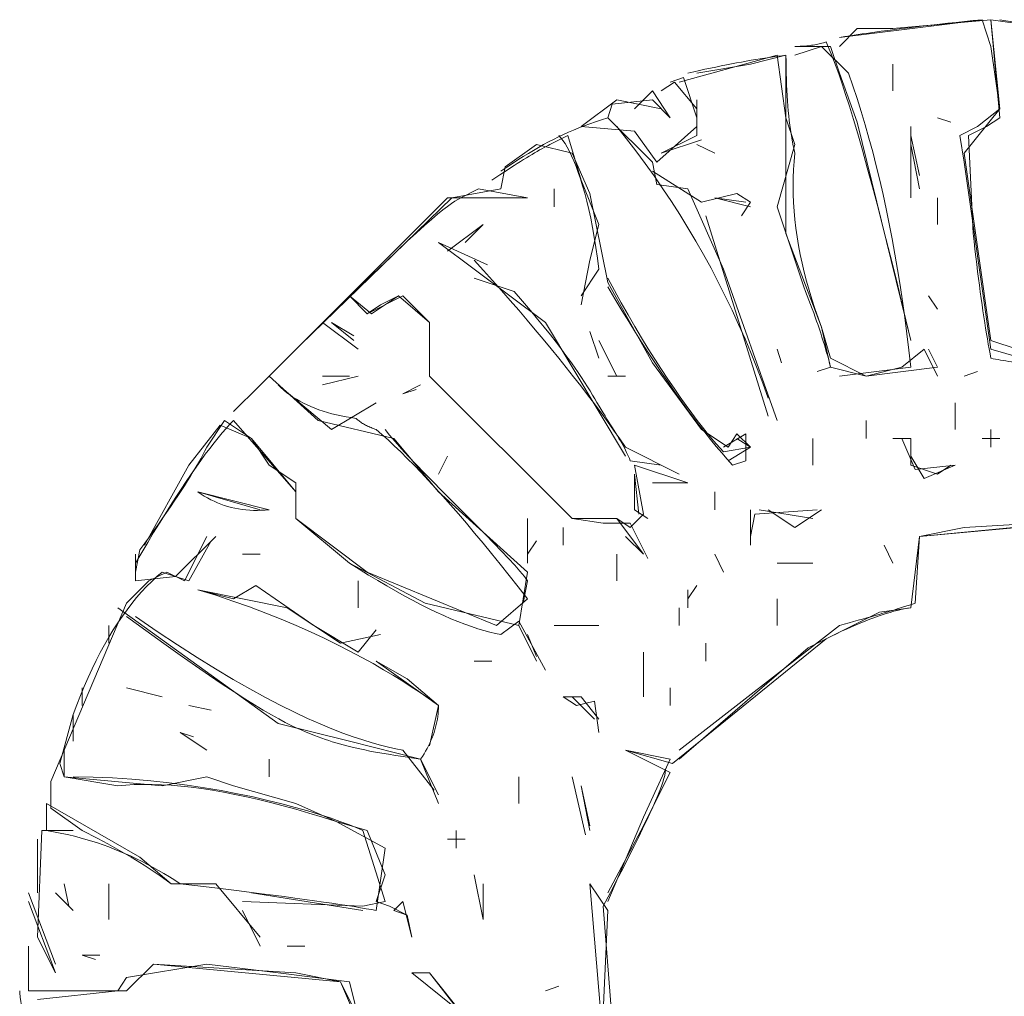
# Model space of a CAD drawing. Header units: inches. Extents: x -47 to 91, y 143 to 395.
# Tile 7 of 8: x -33 to 15, y 347 to 395. Entities that reach past the tile are written whole.
import ezdxf

# ---------------------------------------------------------------- set-up
doc = ezdxf.new("R2010")
doc.units = ezdxf.units.IN
doc.header["$MEASUREMENT"] = 0
doc.linetypes.add('Durchgehend', pattern=[0])
doc.layers.get('0').update_dxf_attribs({"linetype": 'Durchgehend', "lineweight": 0})

msp = doc.modelspace()

# ---------------------------------------------------------------- linework, layer by layer
at = {"color": 2, "linetype": 'Durchgehend', "lineweight": 0, "true_color": 0xffff00}
for p, q in [((4.405, 393.518), (4.405, 390.441)), ((9.68, 393.078), (9.68, 391.76)), ((9.68, 393.078), (9.68, 392.199)), ((11.878, 390.441), (12.537, 390.221)), ((10.559, 390.002), (10.559, 386.485)), ((10.559, 389.562), (10.999, 387.584)), ((-1.748, 388.683), (0.23, 389.342)), ((0.01, 389.122), (0.889, 388.683)), ((10.559, 389.122), (10.999, 386.925)), ((-7.023, 386.925), (-7.023, 386.045)), ((-9.221, 386.485), (-8.342, 386.485)), ((0.889, 386.485), (2.427, 386.265)), ((0.889, 386.485), (2.647, 386.045)), ((11.878, 386.485), (11.878, 385.166)), ((0.449, 385.606), (3.526, 375.716)), ((-12.298, 383.848), (-10.54, 385.166)), ((-11.419, 384.287), (-10.54, 385.166)), ((-12.737, 384.287), (-10.32, 383.188)), ((-4.825, 382.969), (-5.704, 381.65)), ((-10.979, 382.529), (-9.001, 381.87)), ((11.438, 381.65), (11.878, 380.991)), ((-18.452, 380.331), (-16.693, 379.013)), ((-18.012, 380.331), (-16.913, 379.452)), ((-18.012, 380.331), (-16.913, 379.672)), ((-5.265, 379.892), (-4.825, 378.573)), ((-4.825, 379.452), (-3.946, 377.694)), ((-4.825, 379.452), (-3.946, 377.694)), ((3.966, 379.013), (4.186, 378.353)), ((11.219, 379.013), (11.878, 377.694)), ((11.438, 379.013), (11.878, 378.133)), ((6.603, 378.133), (5.944, 377.914)), ((10.559, 378.133), (7.043, 377.694)), ((13.197, 377.694), (13.856, 377.914)), ((-18.452, 377.254), (-16.693, 377.694)), ((-18.452, 377.694), (-17.133, 377.694)), ((-18.452, 377.694), (-17.133, 377.694)), ((-4.386, 377.694), (-3.507, 377.694)), ((-14.496, 376.815), (-13.617, 377.254)), ((-14.496, 376.815), (-13.836, 377.035)), ((12.757, 376.375), (12.757, 375.056)), ((8.361, 375.496), (8.361, 374.617)), ((14.515, 375.056), (14.515, 374.177)), ((5.724, 374.617), (5.724, 373.298)), ((5.724, 374.617), (5.724, 373.738)), ((9.68, 374.617), (10.559, 374.617)), ((14.076, 374.617), (14.955, 374.617)), ((14.076, 374.617), (14.955, 374.617)), ((-3.507, 374.177), (-0.869, 372.859)), ((-12.737, 372.859), (-12.298, 373.738)), ((-3.287, 373.518), (-1.748, 373.298)), ((-3.067, 372.859), (-2.847, 370.881)), ((-2.188, 372.419), (-0.43, 372.419)), ((-24.606, 371.98), (-21.529, 371.1)), ((-24.606, 371.98), (-21.089, 371.1)), ((0.889, 371.98), (0.889, 371.1)), ((2.647, 371.1), (2.647, 369.342)), ((3.087, 371.1), (5.724, 370.661)), ((-8.342, 370.661), (-8.342, 368.463)), ((2.647, 370.661), (2.647, 369.782)), ((-6.584, 370.221), (-6.584, 369.342)), ((-6.584, 370.221), (-6.584, 369.342)), ((-3.507, 369.782), (-2.628, 368.903)), ((-8.342, 368.903), (-7.902, 369.562)), ((-8.342, 369.342), (-8.342, 368.463)), ((9.241, 369.342), (9.68, 368.463)), ((-27.463, 369.122), (-27.682, 368.024)), ((-22.408, 368.903), (-21.529, 368.903)), ((-3.946, 368.903), (-3.946, 367.584)), ((0.889, 368.903), (1.329, 368.024)), ((3.966, 368.463), (5.724, 368.463)), ((3.966, 368.463), (5.724, 368.463)), ((3.966, 368.463), (5.724, 368.463)), ((-16.693, 367.584), (-16.693, 366.265)), ((-16.693, 367.584), (-16.693, 366.705)), ((-8.342, 367.584), (-8.562, 366.485)), ((-0.43, 366.705), (0.01, 367.364)), ((-0.43, 367.144), (-0.43, 366.265)), ((-0.43, 367.144), (-0.43, 366.265)), ((-0.869, 366.265), (-0.869, 365.386)), ((3.966, 366.705), (3.966, 365.386)), ((-29.001, 365.386), (-29.001, 364.507)), ((-8.781, 365.386), (-7.902, 363.628)), ((-7.023, 365.386), (-4.825, 365.386)), ((-6.584, 365.386), (-4.825, 365.386)), ((-6.584, 365.386), (-5.265, 365.386)), ((-0.869, 359.232), (7.043, 365.386)), ((-17.573, 364.507), (-15.595, 364.947)), ((-8.342, 364.947), (-7.902, 363.848)), ((0.449, 364.507), (0.449, 363.628)), ((-2.628, 364.067), (-2.628, 361.87)), ((-10.979, 363.628), (-10.1, 363.628)), ((-10.979, 363.628), (-10.1, 363.628)), ((-2.628, 363.628), (-2.628, 362.309)), ((-2.628, 363.628), (-2.628, 362.309)), ((-30.32, 362.309), (-30.32, 361.43)), ((-28.122, 362.309), (-26.364, 361.87)), ((-28.122, 362.309), (-26.364, 361.87)), ((-28.122, 362.309), (-26.364, 361.87)), ((-6.144, 361.87), (-5.045, 360.771)), ((-1.309, 362.309), (-1.309, 361.43)), ((-25.045, 361.43), (-23.946, 361.21)), ((-12.737, 361.43), (-13.177, 359.452)), ((-30.759, 360.991), (-30.759, 359.672)), ((-25.485, 360.111), (-24.825, 359.892)), ((-25.485, 360.111), (-24.166, 359.232)), ((-25.485, 360.111), (-24.825, 359.892)), ((-14.496, 359.232), (-12.957, 357.254)), ((-21.089, 358.793), (-21.089, 357.914)), ((-13.617, 358.793), (-12.737, 356.595)), ((-8.781, 357.914), (-8.781, 356.595)), ((-6.144, 357.914), (-5.485, 355.057)), ((-5.704, 357.474), (-5.265, 355.276)), ((-5.704, 357.474), (-5.265, 355.496)), ((-11.858, 355.276), (-11.858, 354.397)), ((-32.518, 354.837), (-32.518, 352.639)), ((-32.518, 354.837), (-32.518, 352.199)), ((-12.298, 354.837), (-11.419, 354.837)), ((-12.298, 354.837), (-11.419, 354.837)), ((-31.199, 352.639), (-30.979, 351.54)), ((-29.001, 352.639), (-29.001, 350.881)), ((-10.979, 353.078), (-10.54, 350.881)), ((-10.54, 352.639), (-10.54, 350.881)), ((-10.54, 352.639), (-10.54, 351.32)), ((-5.265, 352.639), (-3.946, 336.815)), ((-32.957, 352.199), (-31.638, 348.683)), ((-31.638, 352.199), (-30.759, 351.32)), ((-29.001, 352.199), (-29.001, 351.32)), ((-29.001, 352.199), (-29.001, 351.32)), ((-21.968, 352.199), (-16.474, 351.32)), ((-32.957, 351.76), (-31.638, 348.243)), ((-22.408, 351.32), (-21.529, 349.562)), ((-14.935, 351.32), (-14.276, 351.1)), ((-32.957, 349.562), (-32.957, 347.804)), ((-20.21, 349.562), (-19.331, 349.562)), ((-30.32, 349.122), (-29.66, 348.903)), ((-30.32, 349.122), (-29.441, 349.122)), ((-14.056, 348.243), (-11.858, 346.485)), ((-7.463, 347.364), (-6.803, 347.584))]:
    msp.add_line(p, q, dxfattribs=at)
at = {"color": 2, "linetype": 'Durchgehend', "lineweight": 0, "true_color": 0xffff00, "flags": 128}
for points in [[(7.043, 393.958), (7.922, 394.837), (9.68, 394.837), (14.515, 395.276), (14.955, 390.441), (14.296, 390.002), (13.416, 389.562), (13.636, 384.727)], [(7.043, 394.397), (14.076, 395.276), (14.515, 393.958), (14.955, 390.881), (13.856, 390.002), (12.977, 389.562), (13.197, 388.243), (14.515, 379.013), (17.592, 378.133), (18.911, 386.485), (19.35, 389.562), (18.032, 390.881), (18.032, 393.518), (17.592, 394.837), (14.955, 395.276)], [(7.043, 394.397), (7.311, 394.441), (7.588, 394.485), (7.874, 394.529), (8.168, 394.573), (8.471, 394.617), (8.783, 394.661), (9.104, 394.705), (9.434, 394.749), (9.772, 394.793), (10.12, 394.837), (10.476, 394.881), (10.841, 394.925), (11.214, 394.969), (11.597, 395.013), (11.988, 395.056), (12.388, 395.1), (12.797, 395.144), (13.214, 395.188), (13.641, 395.232), (14.076, 395.276)], [(4.845, 393.958), (4.932, 393.958), (5.019, 393.96), (5.104, 393.963), (5.188, 393.966), (5.271, 393.971), (5.353, 393.977), (5.433, 393.984), (5.513, 393.993), (5.592, 394.002), (5.669, 394.013), (5.746, 394.024), (5.821, 394.037), (5.895, 394.05), (5.968, 394.065), (6.04, 394.081), (6.111, 394.098), (6.181, 394.116), (6.249, 394.136), (6.317, 394.156), (6.383, 394.177)], [(4.845, 393.518), (6.164, 393.958), (7.482, 392.639)], [(4.845, 393.958), (6.603, 393.958), (7.043, 392.639)], [(6.383, 394.177), (6.456, 394.025), (6.542, 393.83), (6.641, 393.59), (6.754, 393.3), (6.881, 392.958), (7.022, 392.561), (7.177, 392.106), (7.347, 391.589), (7.531, 391.008), (7.73, 390.359), (7.943, 389.639), (8.172, 388.845), (8.415, 387.973), (8.674, 387.022), (8.949, 385.987), (9.239, 384.866), (9.545, 383.655), (9.867, 382.351), (10.205, 380.951), (10.559, 379.452)], [(-0.869, 392.199), (3.966, 393.518), (4.405, 390.441), (4.845, 389.122), (3.966, 386.045), (5.285, 382.089)], [(-0.43, 392.639), (-0.146, 392.704), (0.133, 392.766), (0.408, 392.827), (0.678, 392.885), (0.944, 392.941), (1.205, 392.995), (1.463, 393.047), (1.715, 393.096), (1.964, 393.143), (2.208, 393.188), (2.447, 393.231), (2.682, 393.272), (2.913, 393.31), (3.139, 393.347), (3.361, 393.381), (3.579, 393.413), (3.792, 393.442), (4.001, 393.47), (4.205, 393.495), (4.405, 393.518)], [(0.01, 392.639), (2.647, 393.078), (4.405, 393.518)], [(4.405, 393.518), (4.407, 393.214), (4.41, 392.916), (4.415, 392.625), (4.423, 392.34), (4.433, 392.062), (4.445, 391.791), (4.459, 391.526), (4.476, 391.267), (4.494, 391.016), (4.515, 390.771), (4.538, 390.532), (4.564, 390.3), (4.591, 390.075), (4.621, 389.856), (4.653, 389.644), (4.687, 389.439), (4.723, 389.24), (4.761, 389.048), (4.802, 388.862), (4.845, 388.683)], [(7.043, 392.639), (7.922, 390.221), (10.559, 379.452)], [(7.482, 392.639), (7.699, 392.018), (7.909, 391.386), (8.112, 390.743), (8.309, 390.089), (8.499, 389.425), (8.682, 388.749), (8.859, 388.062), (9.03, 387.364), (9.193, 386.655), (9.35, 385.936), (9.501, 385.205), (9.645, 384.463), (9.782, 383.71), (9.913, 382.947), (10.037, 382.172), (10.155, 381.386), (10.266, 380.589), (10.37, 379.782), (10.468, 378.963), (10.559, 378.133)], [(-1.748, 391.76), (-1.089, 392.199), (0.01, 390.881), (0.01, 389.562), (-1.748, 388.683)], [(-1.309, 392.199), (-0.65, 392.419), (0.01, 390.441)], [(-3.067, 390.881), (-2.188, 391.76), (-1.309, 390.441)], [(-5.704, 390.002), (-3.067, 389.782), (-1.968, 388.243), (0.01, 390.002), (0.01, 391.32)], [(-5.704, 390.002), (-3.946, 391.32), (-1.748, 390.881)], [(-4.386, 390.441), (-4.166, 391.1), (-2.188, 391.32), (-1.309, 390.441)], [(-9.66, 387.804), (-9.369, 387.997), (-9.089, 388.18), (-8.817, 388.355), (-8.553, 388.521), (-8.295, 388.679), (-8.043, 388.83), (-7.796, 388.974), (-7.551, 389.112), (-7.307, 389.243), (-7.064, 389.37), (-6.821, 389.491), (-6.575, 389.608), (-6.326, 389.721), (-6.072, 389.83), (-5.813, 389.936), (-5.546, 390.04), (-5.272, 390.142), (-4.987, 390.243), (-4.693, 390.342), (-4.386, 390.441)], [(-4.386, 390.441), (-2.188, 388.243), (-1.968, 387.144), (-0.43, 386.925), (1.329, 382.969), (3.966, 375.496)], [(4.405, 390.441), (4.405, 384.727), (6.164, 380.111)], [(-7.243, 389.122), (-6.364, 389.562), (-5.704, 387.364), (-4.825, 385.166), (-5.265, 383.408), (-5.704, 381.21)], [(-6.803, 389.562), (-6.703, 389.452), (-6.6, 389.318), (-6.494, 389.161), (-6.387, 388.982), (-6.278, 388.779), (-6.168, 388.553), (-6.059, 388.304), (-5.949, 388.032), (-5.84, 387.737), (-5.732, 387.419), (-5.626, 387.078), (-5.522, 386.714), (-5.42, 386.326), (-5.322, 385.916), (-5.227, 385.482), (-5.137, 385.026), (-5.051, 384.546), (-4.97, 384.043), (-4.894, 383.517), (-4.825, 382.969)], [(-3.946, 390.002), (-3.468, 389.404), (-3.001, 388.799), (-2.545, 388.187), (-2.1, 387.566), (-1.666, 386.938), (-1.243, 386.303), (-0.831, 385.659), (-0.43, 385.008), (-0.04, 384.349), (0.339, 383.683), (0.708, 383.009), (1.065, 382.327), (1.411, 381.637), (1.746, 380.94), (2.07, 380.235), (2.383, 379.522), (2.686, 378.802), (2.977, 378.074), (3.257, 377.338), (3.526, 376.595)], [(-8.781, 365.386), (-8.342, 368.024), (-12.737, 371.98), (-14.935, 374.617), (-18.671, 375.496), (-21.089, 377.694), (-19.551, 379.232), (-12.078, 386.485), (-9.66, 386.925), (-9.441, 388.024), (-7.902, 389.122), (-6.144, 388.683), (-5.265, 386.705), (-4.386, 382.309)], [(-10.1, 387.364), (-9.905, 387.494), (-9.715, 387.619), (-9.531, 387.74), (-9.353, 387.856), (-9.18, 387.969), (-9.012, 388.076), (-8.85, 388.18), (-8.693, 388.278), (-8.542, 388.373), (-8.397, 388.463), (-8.257, 388.549), (-8.122, 388.63), (-7.993, 388.707), (-7.869, 388.78), (-7.751, 388.848), (-7.639, 388.911), (-7.531, 388.971), (-7.43, 389.026), (-7.334, 389.076), (-7.243, 389.122)], [(4.845, 388.683), (4.807, 388.286), (4.779, 387.885), (4.763, 387.481), (4.757, 387.074), (4.763, 386.664), (4.779, 386.25), (4.807, 385.833), (4.845, 385.413), (4.894, 384.989), (4.955, 384.562), (5.026, 384.132), (5.109, 383.698), (5.202, 383.261), (5.307, 382.821), (5.422, 382.378), (5.548, 381.931), (5.686, 381.481), (5.834, 381.028), (5.993, 380.571), (6.164, 380.111)], [(-2.188, 387.804), (0.23, 386.265), (1.988, 386.705), (2.647, 386.265), (2.208, 385.606)], [(-11.639, 386.485), (-10.759, 386.925), (-8.342, 386.485)], [(-22.847, 375.936), (-21.582, 377.199), (-20.421, 378.355), (-19.359, 379.41), (-18.39, 380.366), (-17.511, 381.231), (-16.715, 382.008), (-15.999, 382.703), (-15.357, 383.32), (-14.784, 383.865), (-14.276, 384.342), (-13.827, 384.757), (-13.432, 385.114), (-13.087, 385.418), (-12.786, 385.674), (-12.525, 385.888), (-12.298, 386.063), (-12.101, 386.206), (-11.929, 386.32), (-11.776, 386.412), (-11.639, 386.485)], [(-21.968, 376.815), (-12.298, 386.485), (-8.342, 386.485)], [(13.636, 384.727), (13.68, 384.336), (13.724, 383.953), (13.768, 383.58), (13.812, 383.215), (13.856, 382.859), (13.9, 382.511), (13.944, 382.173), (13.988, 381.843), (14.032, 381.522), (14.076, 381.21), (14.12, 380.907), (14.164, 380.613), (14.208, 380.327), (14.252, 380.05), (14.296, 379.782), (14.339, 379.522), (14.383, 379.272), (14.427, 379.03), (14.471, 378.797), (14.515, 378.573)], [(-12.737, 384.287), (-7.463, 380.331), (-3.507, 373.738)], [(-10.979, 383.408), (-10.522, 382.905), (-10.074, 382.406), (-9.634, 381.911), (-9.203, 381.421), (-8.781, 380.936), (-8.368, 380.454), (-7.964, 379.977), (-7.568, 379.505), (-7.181, 379.037), (-6.803, 378.573), (-6.434, 378.114), (-6.074, 377.659), (-5.722, 377.208), (-5.379, 376.762), (-5.045, 376.32), (-4.72, 375.883), (-4.403, 375.45), (-4.096, 375.021), (-3.797, 374.597), (-3.507, 374.177)], [(-4.386, 382.529), (-4.055, 381.909), (-3.721, 381.304), (-3.387, 380.714), (-3.053, 380.14), (-2.72, 379.583), (-2.39, 379.044), (-2.063, 378.524), (-1.741, 378.024), (-1.425, 377.546), (-1.117, 377.089), (-0.816, 376.656), (-0.525, 376.247), (-0.244, 375.863), (0.025, 375.504), (0.281, 375.173), (0.523, 374.87), (0.75, 374.596), (0.961, 374.352), (1.154, 374.139), (1.329, 373.958)], [(-4.386, 382.309), (-2.188, 378.353), (0.23, 375.056), (1.548, 374.177)], [(-9.001, 381.87), (-8.588, 381.389), (-8.205, 380.935), (-7.85, 380.507), (-7.522, 380.104), (-7.219, 379.723), (-6.94, 379.365), (-6.684, 379.029), (-6.448, 378.712), (-6.232, 378.414), (-6.034, 378.133), (-5.853, 377.869), (-5.686, 377.621), (-5.533, 377.386), (-5.392, 377.165), (-5.261, 376.956), (-5.14, 376.757), (-5.026, 376.567), (-4.919, 376.387), (-4.815, 376.213), (-4.715, 376.045), (-4.617, 375.883), (-4.521, 375.726), (-4.427, 375.573), (-4.335, 375.424), (-4.245, 375.28), (-4.158, 375.14), (-4.073, 375.003), (-3.991, 374.871), (-3.912, 374.742), (-3.836, 374.617), (-3.764, 374.495), (-3.695, 374.376), (-3.629, 374.26), (-3.568, 374.147), (-3.51, 374.037), (-3.457, 373.929), (-3.407, 373.823), (-3.362, 373.719), (-3.322, 373.618), (-3.287, 373.518)], [(-4.386, 382.089), (-4.036, 381.504), (-3.691, 380.933), (-3.351, 380.378), (-3.014, 379.839), (-2.682, 379.315), (-2.355, 378.806), (-2.032, 378.313), (-1.713, 377.835), (-1.399, 377.372), (-1.089, 376.925), (-0.784, 376.493), (-0.482, 376.076), (-0.186, 375.675), (0.107, 375.289), (0.394, 374.919), (0.678, 374.564), (0.957, 374.225), (1.232, 373.9), (1.502, 373.592), (1.768, 373.298)], [(5.285, 382.089), (5.371, 381.871), (5.456, 381.654), (5.538, 381.44), (5.619, 381.228), (5.697, 381.018), (5.772, 380.81), (5.846, 380.605), (5.918, 380.402), (5.987, 380.2), (6.054, 380.002), (6.119, 379.805), (6.181, 379.61), (6.242, 379.418), (6.3, 379.228), (6.356, 379.04), (6.41, 378.854), (6.461, 378.671), (6.511, 378.489), (6.558, 378.31), (6.603, 378.133)], [(-17.133, 381.65), (-16.034, 380.771), (-14.715, 381.65), (-13.177, 380.331), (-13.177, 377.694), (-6.144, 370.661), (-4.606, 370.441), (-3.287, 370.441), (-2.408, 368.683)], [(-17.133, 381.65), (-16.254, 380.771), (-14.496, 381.65), (-13.177, 380.331), (-13.177, 377.694), (-6.144, 370.661), (-3.946, 370.661), (-3.287, 370.221), (-2.628, 370.881), (-3.067, 373.298), (-0.43, 372.419)], [(-16.693, 381.21), (-16.254, 380.771), (-15.595, 381.21), (-14.715, 381.65), (-13.177, 380.331), (-13.177, 377.694), (-6.144, 370.661), (-3.946, 370.661), (-2.628, 368.903)], [(6.164, 380.111), (6.603, 378.133), (8.361, 377.694)], [(6.164, 380.111), (6.603, 378.573), (8.361, 377.694), (11.878, 378.133)], [(8.361, 377.694), (10.12, 378.133), (11.219, 379.013)], [(14.515, 378.573), (14.627, 378.551), (14.744, 378.529), (14.865, 378.507), (14.99, 378.485), (15.12, 378.463), (15.254, 378.441), (15.392, 378.419), (15.535, 378.397), (15.682, 378.375), (15.834, 378.353), (15.99, 378.331), (16.15, 378.309), (16.315, 378.287), (16.485, 378.265), (16.658, 378.243), (16.836, 378.221), (17.019, 378.199), (17.205, 378.177), (17.397, 378.155), (17.592, 378.133)], [(-20.649, 377.254), (-18.012, 375.056), (-15.814, 376.375)], [(-20.649, 377.254), (-20.515, 377.125), (-20.374, 377), (-20.227, 376.881), (-20.074, 376.766), (-19.915, 376.657), (-19.749, 376.552), (-19.578, 376.452), (-19.401, 376.358), (-19.218, 376.268), (-19.029, 376.183), (-18.833, 376.103), (-18.632, 376.028), (-18.424, 375.958), (-18.211, 375.893), (-17.992, 375.833), (-17.766, 375.777), (-17.534, 375.727), (-17.297, 375.682), (-17.053, 375.641), (-16.803, 375.606)], [(-27.682, 368.463), (-27.378, 368.982), (-27.08, 369.483), (-26.789, 369.966), (-26.504, 370.432), (-26.226, 370.881), (-25.955, 371.311), (-25.69, 371.725), (-25.432, 372.12), (-25.18, 372.498), (-24.935, 372.859), (-24.697, 373.202), (-24.465, 373.527), (-24.24, 373.835), (-24.021, 374.125), (-23.809, 374.397), (-23.603, 374.652), (-23.404, 374.889), (-23.212, 375.109), (-23.026, 375.311), (-22.847, 375.496)], [(-8.342, 366.705), (-9.88, 365.386), (-16.254, 368.024), (-19.77, 370.661), (-19.77, 372.419), (-21.089, 373.298), (-21.968, 374.617), (-23.287, 375.496), (-24.166, 374.177)], [(-22.847, 375.496), (-19.77, 371.98), (-19.77, 370.661), (-17.133, 368.463)], [(-16.803, 375.606), (-16.77, 375.573), (-16.734, 375.541), (-16.697, 375.51), (-16.658, 375.478), (-16.618, 375.448), (-16.576, 375.418), (-16.532, 375.389), (-16.487, 375.36), (-16.44, 375.331), (-16.391, 375.304), (-16.341, 375.277), (-16.289, 375.25), (-16.235, 375.224), (-16.18, 375.198), (-16.123, 375.173), (-16.065, 375.149), (-16.005, 375.125), (-15.943, 375.102), (-15.879, 375.079), (-15.814, 375.056)], [(-27.243, 369.342), (-25.045, 373.298), (-23.507, 375.276)], [(-23.507, 375.276), (-21.968, 374.617), (-19.77, 371.98)], [(-15.814, 375.056), (-15.524, 374.806), (-15.225, 374.538), (-14.918, 374.252), (-14.601, 373.949), (-14.276, 373.628), (-13.942, 373.289), (-13.599, 372.933), (-13.247, 372.56), (-12.887, 372.169), (-12.518, 371.76), (-12.14, 371.333), (-11.753, 370.889), (-11.357, 370.428), (-10.953, 369.949), (-10.54, 369.452), (-10.118, 368.938), (-9.687, 368.406), (-9.247, 367.856), (-8.799, 367.289), (-8.342, 366.705)], [(-15.375, 375.056), (-15.152, 374.774), (-14.881, 374.456), (-14.569, 374.107), (-14.221, 373.731), (-13.843, 373.333), (-13.44, 372.916), (-13.018, 372.486), (-12.583, 372.046), (-12.139, 371.601), (-11.693, 371.155), (-11.251, 370.713), (-10.817, 370.278), (-10.398, 369.854), (-9.999, 369.447), (-9.626, 369.061), (-9.284, 368.699), (-8.979, 368.366), (-8.717, 368.066), (-8.502, 367.804), (-8.342, 367.584)], [(1.768, 373.298), (2.427, 373.518), (2.427, 374.837), (1.329, 374.177)], [(1.329, 373.958), (2.647, 374.177), (1.988, 374.617)], [(1.548, 374.177), (1.988, 374.837), (2.647, 374.177), (1.548, 373.518)], [(10.12, 374.617), (10.779, 373.078), (12.757, 373.298)], [(10.559, 374.617), (10.559, 373.298), (11.878, 372.859), (12.537, 373.298)], [(-24.166, 374.177), (-24.258, 373.998), (-24.357, 373.81), (-24.464, 373.615), (-24.579, 373.413), (-24.702, 373.202), (-24.832, 372.984), (-24.97, 372.758), (-25.115, 372.525), (-25.269, 372.283), (-25.43, 372.035), (-25.598, 371.778), (-25.775, 371.514), (-25.959, 371.242), (-26.151, 370.962), (-26.35, 370.675), (-26.557, 370.38), (-26.772, 370.077), (-26.995, 369.766), (-27.225, 369.448), (-27.463, 369.122)], [(10.559, 373.738), (11.219, 372.639), (12.757, 373.298)], [(-3.067, 372.859), (-3.067, 371.1), (-2.408, 370.661)], [(-24.606, 371.98), (-24.451, 371.873), (-24.293, 371.773), (-24.134, 371.68), (-23.973, 371.593), (-23.809, 371.513), (-23.643, 371.439), (-23.475, 371.372), (-23.304, 371.311), (-23.132, 371.258), (-22.957, 371.21), (-22.78, 371.17), (-22.601, 371.136), (-22.42, 371.108), (-22.236, 371.087), (-22.051, 371.073), (-21.863, 371.065), (-21.673, 371.064), (-21.48, 371.07), (-21.286, 371.082), (-21.089, 371.1)], [(-19.77, 371.98), (-19.77, 370.661), (-17.133, 368.463)], [(5.944, 371.1), (2.867, 370.881), (2.647, 369.782)], [(3.526, 371.1), (4.845, 370.221), (6.164, 371.1)], [(10.559, 366.265), (10.999, 369.782), (13.197, 370.221), (20.669, 370.661), (21.548, 369.562), (22.208, 368.903), (23.526, 369.782)], [(10.559, 366.265), (10.999, 369.782), (20.669, 370.661), (21.988, 367.144), (28.142, 363.188), (34.296, 357.474), (34.515, 356.375), (35.834, 354.177)], [(10.779, 366.485), (10.999, 369.782), (20.23, 370.661), (20.889, 370.221), (22.427, 368.903), (23.746, 369.782)], [(-24.166, 369.782), (-25.265, 367.584), (-26.144, 368.024), (-27.023, 367.584), (-28.122, 366.485), (-31.858, 357.694), (-31.858, 356.375), (-30.32, 355.276)], [(-27.682, 368.903), (-27.682, 367.584), (-25.704, 367.804), (-23.726, 369.782)], [(-26.364, 368.024), (-25.045, 367.584), (-23.946, 369.562)], [(-17.133, 368.463), (-16.655, 368.162), (-16.188, 367.874), (-15.732, 367.599), (-15.287, 367.338), (-14.853, 367.089), (-14.43, 366.854), (-14.018, 366.632), (-13.617, 366.424), (-13.226, 366.228), (-12.847, 366.046), (-12.479, 365.876), (-12.122, 365.72), (-11.776, 365.577), (-11.441, 365.448), (-11.117, 365.331), (-10.803, 365.228), (-10.501, 365.138), (-10.21, 365.061), (-9.93, 364.997), (-9.66, 364.947)], [(-17.133, 368.463), (-13.397, 366.485), (-8.781, 365.386)], [(-30.759, 360.991), (-30.581, 361.467), (-30.399, 361.931), (-30.212, 362.382), (-30.021, 362.819), (-29.825, 363.243), (-29.625, 363.654), (-29.421, 364.052), (-29.212, 364.437), (-28.999, 364.808), (-28.781, 365.166), (-28.559, 365.511), (-28.333, 365.843), (-28.102, 366.162), (-27.867, 366.467), (-27.628, 366.76), (-27.384, 367.039), (-27.135, 367.305), (-26.882, 367.558), (-26.625, 367.797), (-26.364, 368.024)], [(-24.606, 367.144), (-22.847, 366.705), (-21.748, 367.364), (-18.891, 365.386), (-16.693, 364.067), (-15.814, 365.166)], [(-24.606, 367.144), (-20.21, 366.265), (-17.573, 364.507)], [(-24.606, 367.144), (-23.729, 366.874), (-22.879, 366.593), (-22.056, 366.301), (-21.261, 366.002), (-20.495, 365.695), (-19.757, 365.384), (-19.049, 365.069), (-18.371, 364.753), (-17.723, 364.437), (-17.106, 364.122), (-16.52, 363.811), (-15.966, 363.505), (-15.444, 363.205), (-14.955, 362.914), (-14.499, 362.632), (-14.077, 362.362), (-13.69, 362.105), (-13.337, 361.863), (-13.019, 361.638), (-12.737, 361.43)], [(-28.562, 366.265), (-20.649, 360.551), (-17.133, 359.672)], [(-0.869, 358.793), (5.504, 364.287), (9.021, 366.046), (10.559, 366.265)], [(6.383, 364.727), (6.644, 364.856), (6.9, 364.98), (7.15, 365.098), (7.394, 365.21), (7.633, 365.317), (7.867, 365.419), (8.095, 365.515), (8.318, 365.606), (8.535, 365.691), (8.746, 365.771), (8.952, 365.845), (9.153, 365.914), (9.348, 365.977), (9.537, 366.035), (9.721, 366.087), (9.9, 366.133), (10.073, 366.175), (10.241, 366.21), (10.403, 366.241), (10.559, 366.265)], [(7.043, 365.386), (7.282, 365.452), (7.515, 365.516), (7.743, 365.579), (7.966, 365.641), (8.183, 365.702), (8.394, 365.762), (8.6, 365.821), (8.801, 365.878), (8.996, 365.935), (9.186, 365.991), (9.37, 366.045), (9.548, 366.098), (9.721, 366.15), (9.889, 366.202), (10.051, 366.252), (10.208, 366.3), (10.359, 366.348), (10.504, 366.395), (10.644, 366.441), (10.779, 366.485)], [(-28.122, 365.826), (-27.17, 365.131), (-26.288, 364.496), (-25.474, 363.918), (-24.723, 363.394), (-24.034, 362.921), (-23.401, 362.495), (-22.823, 362.114), (-22.295, 361.775), (-21.814, 361.475), (-21.378, 361.21), (-20.981, 360.979), (-20.621, 360.778), (-20.295, 360.604), (-20, 360.453), (-19.731, 360.324), (-19.486, 360.213), (-19.26, 360.118), (-19.052, 360.034), (-18.857, 359.96), (-18.671, 359.892), (-18.493, 359.827), (-18.319, 359.766), (-18.148, 359.707), (-17.977, 359.651), (-17.804, 359.596), (-17.628, 359.544), (-17.446, 359.492), (-17.256, 359.442), (-17.056, 359.392), (-16.845, 359.342), (-16.619, 359.293), (-16.377, 359.243), (-16.117, 359.192), (-15.837, 359.141), (-15.534, 359.088), (-15.208, 359.034), (-14.855, 358.977), (-14.473, 358.918), (-14.061, 358.857), (-13.617, 358.793)], [(-27.682, 365.826), (-26.621, 365.097), (-25.61, 364.425), (-24.649, 363.807), (-23.737, 363.241), (-22.871, 362.725), (-22.051, 362.255), (-21.275, 361.831), (-20.54, 361.448), (-19.847, 361.104), (-19.193, 360.798), (-18.578, 360.527), (-17.998, 360.287), (-17.454, 360.078), (-16.942, 359.895), (-16.463, 359.737), (-16.015, 359.602), (-15.595, 359.486), (-15.203, 359.387), (-14.837, 359.304), (-14.496, 359.232)], [(-9.66, 364.947), (-8.781, 365.606), (-7.463, 363.188)], [(-3.507, 359.232), (-1.199, 358.573), (6.383, 364.727)], [(-15.814, 363.628), (-12.737, 361.43), (-13.177, 359.452)], [(-15.814, 363.628), (-14.276, 362.749), (-12.737, 361.43)], [(-6.584, 361.87), (-5.924, 361.43), (-5.045, 361.65), (-4.825, 360.111)], [(-6.584, 361.87), (-5.704, 361.87), (-4.825, 360.771)], [(-12.737, 361.43), (-12.74, 361.298), (-12.746, 361.166), (-12.757, 361.035), (-12.773, 360.903), (-12.792, 360.771), (-12.817, 360.639), (-12.845, 360.507), (-12.878, 360.375), (-12.915, 360.243), (-12.957, 360.111), (-13.003, 359.98), (-13.054, 359.848), (-13.109, 359.716), (-13.168, 359.584), (-13.232, 359.452), (-13.3, 359.32), (-13.373, 359.188), (-13.45, 359.057), (-13.531, 358.925), (-13.617, 358.793)], [(-28.562, 357.474), (-31.199, 357.914), (-31.419, 358.573), (-30.759, 360.991)], [(-17.133, 359.672), (-13.617, 358.793), (-12.737, 357.035)], [(-31.199, 359.232), (-31.199, 357.914), (-26.364, 357.474), (-24.166, 357.914), (-22.847, 357.474)], [(-4.386, 351.76), (-2.628, 355.936), (-1.309, 358.793), (-3.507, 359.232)], [(-4.386, 352.199), (-2.628, 355.496), (-1.748, 357.254), (-1.309, 358.133), (-3.507, 359.232)], [(-1.529, 358.353), (-1.534, 358.247), (-1.55, 358.127), (-1.577, 357.99), (-1.617, 357.835), (-1.669, 357.66), (-1.736, 357.463), (-1.818, 357.244), (-1.915, 356.999), (-2.029, 356.729), (-2.161, 356.43), (-2.31, 356.102), (-2.478, 355.742), (-2.666, 355.35), (-2.875, 354.922), (-3.105, 354.459), (-3.357, 353.958), (-3.633, 353.417), (-3.932, 352.835), (-4.256, 352.21), (-4.606, 351.54)], [(-30.759, 357.914), (-29.777, 357.901), (-28.811, 357.864), (-27.861, 357.804), (-26.932, 357.724), (-26.024, 357.625), (-25.14, 357.51), (-24.282, 357.381), (-23.452, 357.238), (-22.653, 357.086), (-21.886, 356.925), (-21.153, 356.757), (-20.458, 356.584), (-19.801, 356.409), (-19.186, 356.234), (-18.613, 356.059), (-18.086, 355.888), (-17.606, 355.722), (-17.176, 355.564), (-16.798, 355.414), (-16.474, 355.276)], [(-17.792, 355.716), (-18.467, 355.929), (-19.126, 356.129), (-19.772, 356.316), (-20.403, 356.489), (-21.02, 356.65), (-21.623, 356.797), (-22.212, 356.931), (-22.786, 357.052), (-23.346, 357.16), (-23.891, 357.254), (-24.423, 357.336), (-24.94, 357.404), (-25.442, 357.459), (-25.931, 357.5), (-26.405, 357.529), (-26.865, 357.544), (-27.31, 357.547), (-27.742, 357.536), (-28.159, 357.511), (-28.562, 357.474)], [(-22.847, 357.474), (-19.77, 356.595), (-17.792, 355.716), (-16.254, 355.276)], [(-32.078, 356.595), (-32.078, 355.276), (-30.979, 355.057)], [(-32.078, 356.595), (-27.463, 353.958), (-25.924, 352.639)], [(-15.814, 351.32), (-15.375, 354.397), (-17.792, 355.716)], [(-31.638, 348.243), (-32.518, 350.002), (-32.298, 355.276), (-30.759, 355.276)], [(-30.32, 355.276), (-30.058, 355.144), (-29.801, 355.013), (-29.548, 354.881), (-29.3, 354.749), (-29.056, 354.617), (-28.817, 354.485), (-28.581, 354.353), (-28.351, 354.221), (-28.124, 354.089), (-27.902, 353.958), (-27.685, 353.826), (-27.471, 353.694), (-27.263, 353.562), (-27.058, 353.43), (-26.858, 353.298), (-26.663, 353.166), (-26.471, 353.035), (-26.285, 352.903), (-26.102, 352.771), (-25.924, 352.639)], [(-16.474, 355.276), (-15.375, 351.76), (-16.474, 351.54), (-22.408, 351.76)], [(-16.254, 355.276), (-15.375, 353.078), (-15.814, 351.76), (-15.155, 351.54), (-14.276, 351.1), (-14.056, 350.002)], [(-30.979, 355.057), (-30.694, 354.988), (-30.41, 354.914), (-30.127, 354.834), (-29.845, 354.749), (-29.564, 354.658), (-29.285, 354.562), (-29.006, 354.46), (-28.729, 354.353), (-28.452, 354.241), (-28.177, 354.122), (-27.903, 353.999), (-27.63, 353.87), (-27.358, 353.735), (-27.087, 353.595), (-26.817, 353.449), (-26.548, 353.298), (-26.281, 353.142), (-26.014, 352.98), (-25.749, 352.812), (-25.485, 352.639)], [(-25.924, 352.639), (-23.726, 352.639), (-21.529, 350.002)], [(-25.924, 352.639), (-23.726, 352.639), (-21.529, 350.002)], [(-25.485, 352.639), (-24.751, 352.552), (-24.043, 352.467), (-23.362, 352.385), (-22.707, 352.305), (-22.078, 352.227), (-21.476, 352.151), (-20.9, 352.077), (-20.351, 352.006), (-19.828, 351.937), (-19.331, 351.87), (-18.86, 351.805), (-18.417, 351.742), (-17.999, 351.682), (-17.608, 351.624), (-17.243, 351.567), (-16.904, 351.514), (-16.592, 351.462), (-16.307, 351.413), (-16.047, 351.365), (-15.814, 351.32)], [(-5.265, 352.639), (-4.386, 351.32), (-4.825, 341.65), (-3.507, 336.815), (-4.825, 335.936), (-3.946, 335.057), (-3.067, 335.716), (1.109, 330.002)], [(-14.935, 351.32), (-14.496, 351.76), (-14.056, 350.002)], [(-4.606, 351.54), (-3.507, 337.474), (-4.825, 335.936), (-1.748, 334.177), (1.548, 330.002), (10.999, 324.068), (10.999, 322.309), (18.032, 321.43), (20.23, 320.991), (20.889, 321.43), (21.548, 323.188), (23.307, 323.628)], [(-32.957, 349.562), (-32.957, 347.364), (-28.122, 347.364), (-26.803, 348.683), (-19.77, 348.243), (-17.573, 347.804), (-16.254, 344.727), (-23.287, 343.408)], [(-32.957, 349.562), (-32.957, 347.364), (-28.122, 347.364), (-26.803, 348.683), (-17.573, 347.804), (-16.693, 346.046), (-16.254, 345.386), (-16.913, 344.727), (-23.287, 343.408)], [(-32.518, 346.925), (-28.562, 347.364), (-28.122, 348.024), (-24.166, 348.683), (-20.649, 348.243), (-17.133, 347.804), (-16.254, 344.287), (-23.287, 342.969)], [(-14.056, 348.243), (-13.177, 348.243), (-11.419, 346.046)], [(-14.056, 348.243), (-13.177, 348.243), (-11.639, 346.265)], [(-33.397, 347.364), (-33.396, 347.316), (-33.392, 347.259), (-33.387, 347.193), (-33.379, 347.118), (-33.369, 347.035), (-33.357, 346.942), (-33.343, 346.841), (-33.326, 346.731), (-33.308, 346.613), (-33.287, 346.485), (-33.264, 346.349), (-33.238, 346.204), (-33.211, 346.05), (-33.181, 345.887), (-33.149, 345.716), (-33.115, 345.536), (-33.079, 345.347), (-33.041, 345.149), (-33, 344.942), (-32.957, 344.727)]]:
    msp.add_lwpolyline(points, dxfattribs=at)
msp.add_lwpolyline([(14.515, 395.276), (14.955, 390.881), (13.197, 388.683), (14.515, 379.452), (17.153, 378.573), (17.592, 379.232), (18.911, 386.925), (19.35, 389.562), (18.032, 390.881), (18.032, 393.518), (17.592, 394.837)], close=True, dxfattribs=at)

doc.saveas('drawing.dxf')
